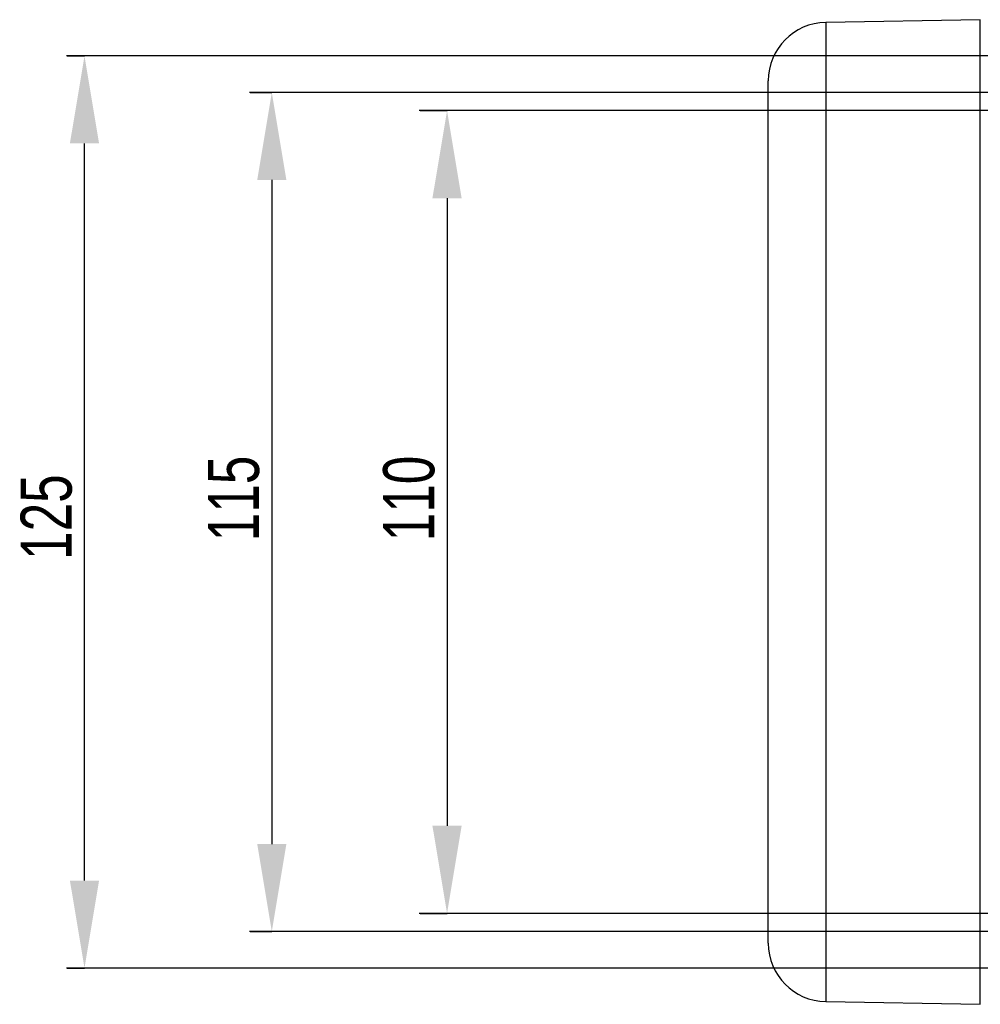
# Model space of a CAD drawing. Header units: millimetres. Extents: x 5 to 589, y 5 to 415.
# Tile 4 of 18: x 296 to 362, y 103 to 170. Entities that reach past the tile are written whole.
import ezdxf

# ---------------------------------------------------------------- set-up
doc = ezdxf.new("R2010")
doc.units = ezdxf.units.MM
doc.header["$PDSIZE"] = -1
doc.layers.add('QUOTE', color=1, linetype='Continuous')
doc.styles.add('SLDTEXTSTYLE0', font='TXT', dxfattribs={"width": 0.75})
doc.dimstyles.new('SLDDIMSTYLE0', dxfattribs={"dimtxt": 3.5, "dimasz": 6, "dimexe": 0, "dimexo": 0.0625, "dimgap": 0.875, "dimtad": 1, "dimdec": 1, "dimlfac": 2, "dimrnd": 1e-09, "dimzin": 12, "dimdsep": 46, "dimtxsty": 'SLDTEXTSTYLE0', "dimsah": 1, "dimcen": 0.09, "dimadec": 0, "dimazin": 3, "dimtfac": 1, "dimtdec": 3, "dimtofl": 0, "dimtmove": 0, "dimatfit": 3, "dimfxl": 1, "dimfrac": 2, "dimtolj": 1, "dimtzin": 12, "dimarcsym": 0})

# ---------------------------------------------------------------- blocks, each defined once
blk = doc.blocks.new('_D_1')
at = {"layer": 'Defpoints', "color": 0}
for p in [(323.264, 163.817), (323.264, 108.817), (325.168, 108.817)]:
    blk.add_point(p, dxfattribs=at)
at = {"layer": 'QUOTE', "color": 0, "lineweight": -2}
for p, q in [((323.326, 163.817), (325.168, 163.817)), ((325.168, 157.817), (325.168, 114.817)), ((323.326, 108.817), (325.168, 108.817))]:
    blk.add_line(p, q, dxfattribs=at)
at = {"layer": 'QUOTE', "color": 0}
for points in [[(324.168, 157.817), (326.168, 157.817), (325.168, 163.817)], [(324.168, 114.817), (326.168, 114.817), (325.168, 108.817)]]:
    blk.add_solid(points, dxfattribs=at)
at = {"layer": 'QUOTE', "color": 0, "insert": (320.793, 137.245), "char_height": 3.5, "attachment_point": 2, "rotation": 90, "style": 'SLDTEXTSTYLE0'}
blk.add_mtext('\\A1;110', dxfattribs=at)
blk = doc.blocks.new('_D_2')
at = {"layer": 'Defpoints', "color": 0}
for p in [(311.633, 165.067), (311.633, 107.567), (313.168, 107.567)]:
    blk.add_point(p, dxfattribs=at)
at = {"layer": 'QUOTE', "color": 0, "lineweight": -2}
for p, q in [((311.696, 165.067), (313.168, 165.067)), ((313.168, 159.067), (313.168, 113.567)), ((311.696, 107.567), (313.168, 107.567))]:
    blk.add_line(p, q, dxfattribs=at)
at = {"layer": 'QUOTE', "color": 0}
for points in [[(312.168, 159.067), (314.168, 159.067), (313.168, 165.067)], [(312.168, 113.567), (314.168, 113.567), (313.168, 107.567)]]:
    blk.add_solid(points, dxfattribs=at)
at = {"layer": 'QUOTE', "color": 0, "insert": (308.793, 137.245), "char_height": 3.5, "attachment_point": 2, "rotation": 90, "style": 'SLDTEXTSTYLE0'}
blk.add_mtext('\\A1;115', dxfattribs=at)
blk = doc.blocks.new('_D_3')
at = {"layer": 'Defpoints', "color": 0}
for p in [(299.102, 167.567), (300.341, 167.567), (299.102, 105.067)]:
    blk.add_point(p, dxfattribs=at)
at = {"layer": 'QUOTE', "color": 0, "lineweight": -2}
for p, q in [((299.164, 167.567), (300.341, 167.567)), ((300.341, 111.067), (300.341, 161.567)), ((299.164, 105.067), (300.341, 105.067))]:
    blk.add_line(p, q, dxfattribs=at)
at = {"layer": 'QUOTE', "color": 0}
for points in [[(299.341, 161.567), (301.341, 161.567), (300.341, 167.567)], [(299.341, 111.067), (301.341, 111.067), (300.341, 105.067)]]:
    blk.add_solid(points, dxfattribs=at)
at = {"layer": 'QUOTE', "color": 0, "insert": (295.966, 135.968), "char_height": 3.5, "attachment_point": 2, "rotation": 90, "style": 'SLDTEXTSTYLE0'}
blk.add_mtext('\\A1;125', dxfattribs=at)

msp = doc.modelspace()

# ---------------------------------------------------------------- linework, layer by layer
at = {"color": 7}
for p, q in [((361.685, 170.05), (351.098, 169.865)), ((361.685, 102.584), (361.685, 170.05)), ((351.098, 169.865), (351.098, 102.769)), ((347.168, 106.768), (347.168, 165.866)), ((351.098, 102.769), (361.685, 102.584))]:
    msp.add_line(p, q, dxfattribs=at)
for centre, start, end in [((351.168, 165.866), 91, 180), ((351.168, 106.768), 180, 269)]:
    msp.add_arc(centre, 4, start, end, dxfattribs=at)
at = {"layer": 'QUOTE'}
for p, q in [((388.168, 167.567), (299.102, 167.567)), ((376.918, 165.067), (311.633, 165.067)), ((390.668, 163.817), (323.264, 163.817)), ((390.668, 108.817), (323.264, 108.817)), ((376.918, 107.567), (311.633, 107.567)), ((388.168, 105.067), (299.102, 105.067))]:
    msp.add_line(p, q, dxfattribs=at)

# ---------------------------------------------------------------- dimensions: what is measured, and where the dimension line sits
for base, p1, p2, picture, middle in [((300.341, 167.567), (299.102, 105.067), (299.102, 167.567), '_D_3', (300.341, 135.968)), ((313.168, 107.567), (311.633, 165.067), (311.633, 107.567), '_D_2', (313.168, 137.245)), ((325.168, 108.817), (323.264, 163.817), (323.264, 108.817), '_D_1', (325.168, 137.245))]:
    dim = msp.add_linear_dim(base=base, p1=p1, p2=p2, angle=90, dimstyle='SLDDIMSTYLE0', dxfattribs=at)
    dim.commit()
    dim.dimension.update_dxf_attribs({"geometry": picture, "text_midpoint": middle, "dimtype": 160})

doc.saveas('drawing.dxf')
